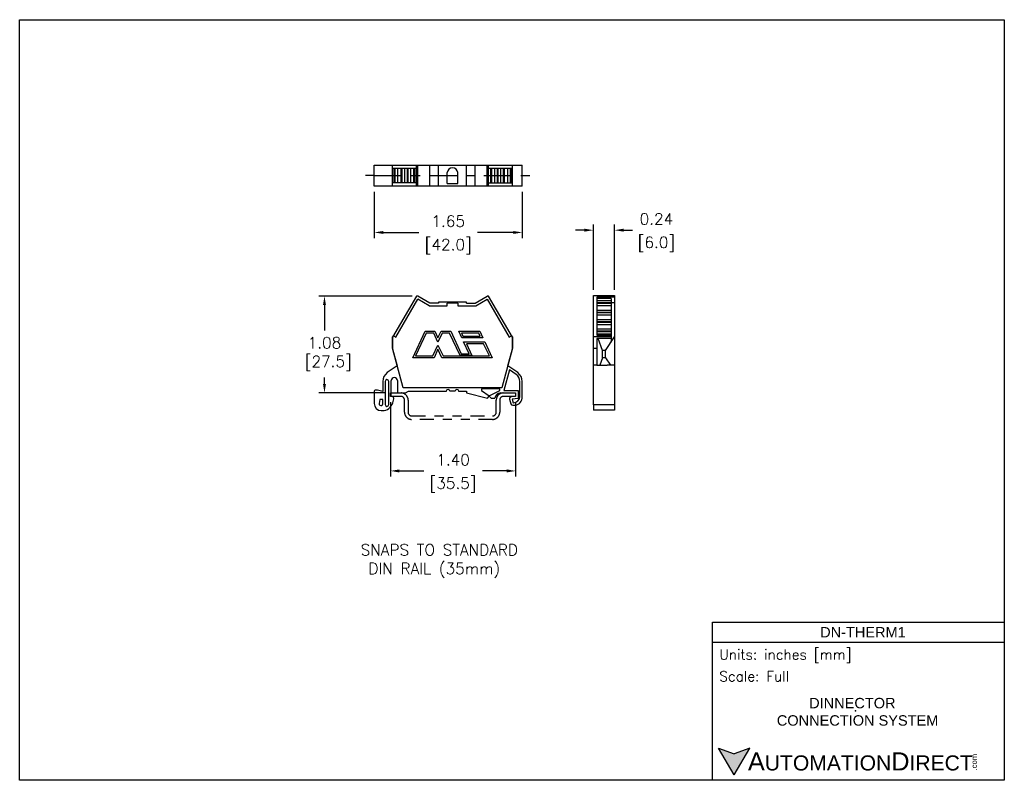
# Model space of a CAD drawing. Extents: x 996.8 to 1007.8, y -8.1 to 0.4.
import ezdxf

# ---------------------------------------------------------------- set-up
doc = ezdxf.new("R2010")
doc.units = 0
doc.header["$LTSCALE"] = 0.25
doc.header["$MEASUREMENT"] = 0
doc.linetypes.add('CENTER', pattern=[2, 1.25, -0.25, 0.25, -0.25])
doc.linetypes.add('PHANTOM2', pattern=[1.25, 0.625, -0.125, 0.125, -0.125, 0.125, -0.125])
doc.layers.get('0').update_dxf_attribs({"linetype": 'CONTINUOUS'})
doc.layers.get('DEFPOINTS').update_dxf_attribs({"linetype": 'CONTINUOUS'})
for name, color, linetype in [('CENTER', 40, 'CENTER'), ('DIMENSIONS', 140, 'CONTINUOUS'), ('DIMENSIONS @ 1', 140, 'CONTINUOUS'), ('PHANTOM', 4, 'PHANTOM2'), ('TEXT', 140, 'CONTINUOUS')]:
    doc.layers.add(name, color=color, linetype=linetype)
doc.styles.add('\\M+2ABAC\\M+2A6A11', font='txt')
doc.styles.add('ROMANS', font='romans.shx')
doc.styles.get("Standard").update_dxf_attribs({"font": 'romans.shx'})
doc.dimstyles.get("Standard").update_dxf_attribs({"dimtxt": 0.125, "dimasz": 0.1, "dimexe": 0.0625, "dimexo": 0.0625, "dimgap": 0.0625, "dimtad": 0, "dimtih": 1, "dimtoh": 1, "dimzin": 0, "dimdsep": 46, "dimtxsty": 'Standard', "dimcen": -0.09, "dimadec": 0, "dimazin": 0, "dimtfac": 1, "dimtofl": 0, "dimtmove": 0, "dimatfit": 3, "dimfxl": 0, "dimtolj": 1, "dimtzin": 0, "dimarcsym": 0})

# ---------------------------------------------------------------- blocks, each defined once
blk = doc.blocks.new('*D0')
at = {"layer": 'DEFPOINTS', "color": 0}
for p in [(1003.469, -1.926), (1003.233, -2.656), (1003.469, -2.656)]:
    blk.add_point(p, dxfattribs=at)
at = {"layer": 'DIMENSIONS', "color": 0, "lineweight": -2}
for p, q in [((1003.233, -2.594), (1003.233, -1.863)), ((1003.469, -2.594), (1003.469, -1.863)), ((1003.133, -1.926), (1003.033, -1.926)), ((1003.569, -1.926), (1003.669, -1.926))]:
    blk.add_line(p, q, dxfattribs=at)
at = {"layer": 'DIMENSIONS', "color": 0}
for points in [[(1003.133, -1.909), (1003.133, -1.942), (1003.233, -1.926)], [(1003.569, -1.909), (1003.569, -1.942), (1003.469, -1.926)]]:
    blk.add_solid(points, dxfattribs=at)
at = {"layer": 'DIMENSIONS', "color": 0, "char_height": 0.125, "attachment_point": 5}
for s, insert in [('\\A1;0.24', (1003.937, -1.801)), ('\\A1;[6.0]', (1003.937, -2.083))]:
    blk.add_mtext(s, dxfattribs=dict(at, insert=insert))
blk = doc.blocks.new('*D1')
at = {"layer": 'DEFPOINTS', "color": 0}
for p in [(1000.785, -1.435), (1002.438, -1.435), (1002.438, -1.951)]:
    blk.add_point(p, dxfattribs=at)
at = {"layer": 'DIMENSIONS', "color": 0, "lineweight": -2}
for p, q in [((1000.785, -1.497), (1000.785, -2.014)), ((1002.438, -1.497), (1002.438, -2.014)), ((1000.885, -1.951), (1001.284, -1.951)), ((1002.338, -1.951), (1001.939, -1.951))]:
    blk.add_line(p, q, dxfattribs=at)
at = {"layer": 'DIMENSIONS', "color": 0}
for points in [[(1000.885, -1.935), (1000.885, -1.968), (1000.785, -1.951)], [(1002.338, -1.935), (1002.338, -1.968), (1002.438, -1.951)]]:
    blk.add_solid(points, dxfattribs=at)
at = {"layer": 'DIMENSIONS', "color": 0, "char_height": 0.125, "attachment_point": 5}
for s, insert in [('\\A1;1.65', (1001.611, -1.826)), ('\\A1;[42.0]', (1001.611, -2.109))]:
    blk.add_mtext(s, dxfattribs=dict(at, insert=insert))
blk = doc.blocks.new('*D2')
at = {"layer": 'DEFPOINTS', "color": 0}
for p in [(1001.271, -2.662), (1000.228, -3.745), (1000.974, -3.745)]:
    blk.add_point(p, dxfattribs=at)
at = {"layer": 'DIMENSIONS', "color": 0, "lineweight": -2}
for p, q in [((1001.208, -2.662), (1000.166, -2.662)), ((1000.228, -2.762), (1000.228, -3.047)), ((1000.228, -3.645), (1000.228, -3.571)), ((1000.911, -3.745), (1000.166, -3.745))]:
    blk.add_line(p, q, dxfattribs=at)
at = {"layer": 'DIMENSIONS', "color": 0}
for points in [[(1000.212, -2.762), (1000.245, -2.762), (1000.228, -2.662)], [(1000.212, -3.645), (1000.245, -3.645), (1000.228, -3.745)]]:
    blk.add_solid(points, dxfattribs=at)
at = {"layer": 'DIMENSIONS', "color": 0, "insert": (1000.228, -3.309), "char_height": 0.125, "attachment_point": 5}
blk.add_mtext('\\A1;1.08\\P [27.5]', dxfattribs=at)
blk = doc.blocks.new('*D3')
at = {"layer": 'DEFPOINTS', "color": 0}
for p in [(1000.966, -3.784), (1002.364, -3.784), (1000.966, -4.616)]:
    blk.add_point(p, dxfattribs=at)
at = {"layer": 'DIMENSIONS', "color": 0, "lineweight": -2}
for p, q in [((1000.966, -3.847), (1000.966, -4.679)), ((1002.364, -3.847), (1002.364, -4.679)), ((1001.066, -4.616), (1001.337, -4.616)), ((1002.264, -4.616), (1001.992, -4.616))]:
    blk.add_line(p, q, dxfattribs=at)
at = {"layer": 'DIMENSIONS', "color": 0}
for points in [[(1001.066, -4.599), (1001.066, -4.633), (1000.966, -4.616)], [(1002.264, -4.599), (1002.264, -4.633), (1002.364, -4.616)]]:
    blk.add_solid(points, dxfattribs=at)
at = {"layer": 'DIMENSIONS', "color": 0, "char_height": 0.125, "attachment_point": 5}
for s, insert in [('\\A1;1.40', (1001.665, -4.491)), ('\\A1;[35.5]', (1001.665, -4.774))]:
    blk.add_mtext(s, dxfattribs=dict(at, insert=insert))

msp = doc.modelspace()

# ---------------------------------------------------------------- hatches: boundary and pattern name
at = {"layer": 'TEXT'}
msp.add_hatch(color=256, dxfattribs=at).paths.add_polyline_path([(1004.979, -7.712), (1004.806, -7.776), (1004.632, -7.712), (1004.806, -8.013)])

# ---------------------------------------------------------------- linework, layer by layer
for p, q in [((1000.785, -1.435), (1000.785, -1.198)), ((1000.989, -1.435), (1000.989, -1.198)), ((1000.989, -1.435), (1000.989, -1.198)), ((1001.255, -1.435), (1001.255, -1.198)), ((1001.255, -1.435), (1001.255, -1.198)), ((1001.271, -1.435), (1001.271, -1.198)), ((1001.271, -1.435), (1001.271, -1.198)), ((1001.407, -1.435), (1001.407, -1.198)), ((1001.501, -1.435), (1001.501, -1.198)), ((1001.816, -1.435), (1001.816, -1.198)), ((1001.91, -1.435), (1001.91, -1.198)), ((1002.046, -1.435), (1002.046, -1.198)), ((1002.062, -1.435), (1002.062, -1.198)), ((1002.328, -1.435), (1002.328, -1.198)), ((1002.438, -1.435), (1002.438, -1.198)), ((1001.255, -1.237), (1000.989, -1.237)), ((1001.005, -1.236), (1001.005, -1.397)), ((1001.014, -1.236), (1001.014, -1.397)), ((1001.045, -1.236), (1001.045, -1.397)), ((1001.082, -1.236), (1001.082, -1.397)), ((1001.091, -1.236), (1001.091, -1.397)), ((1001.122, -1.236), (1001.122, -1.397)), ((1001.153, -1.236), (1001.153, -1.397)), ((1001.161, -1.236), (1001.161, -1.397)), ((1001.189, -1.236), (1001.189, -1.397)), ((1001.223, -1.236), (1001.223, -1.397)), ((1001.234, -1.236), (1001.234, -1.397)), ((1001.6, -1.406), (1001.6, -1.282)), ((1001.718, -1.406), (1001.718, -1.282)), ((1002.062, -1.233), (1002.328, -1.233)), ((1002.083, -1.232), (1002.083, -1.396)), ((1002.094, -1.232), (1002.094, -1.396)), ((1002.128, -1.232), (1002.128, -1.396)), ((1002.156, -1.232), (1002.156, -1.396)), ((1002.165, -1.232), (1002.165, -1.396)), ((1002.195, -1.232), (1002.195, -1.396)), ((1002.226, -1.232), (1002.226, -1.396)), ((1002.235, -1.232), (1002.235, -1.396)), ((1002.272, -1.232), (1002.272, -1.396)), ((1002.303, -1.232), (1002.303, -1.396)), ((1002.312, -1.232), (1002.312, -1.396)), ((1001.255, -1.397), (1000.989, -1.397)), ((1001.6, -1.406), (1001.718, -1.406)), ((1002.062, -1.396), (1002.328, -1.396)), ((1001.816, -2.729), (1001.501, -2.729)), ((1001.501, -2.729), (1001.501, -2.741)), ((1001.816, -2.741), (1001.816, -2.729)), ((1001.816, -2.741), (1001.91, -2.741)), ((1003.369, -3.353), (1003.369, -3.27)), ((1001.688, -3.725), (1001.629, -3.725))]:
    msp.add_line(p, q)
at = {"extrusion": (0, 0, -1)}
for p, q in [((1001.255, -2.662), (1000.989, -3.122)), ((1001.026, -3.121), (1001.271, -2.698)), ((1001.271, -2.662), (1001.255, -2.662)), ((1001.407, -2.741), (1001.271, -2.662)), ((1001.399, -2.772), (1001.271, -2.698)), ((1001.501, -2.741), (1001.407, -2.741)), ((1001.6, -2.772), (1001.6, -2.741)), ((1001.718, -2.741), (1001.6, -2.741)), ((1001.718, -2.741), (1001.718, -2.772)), ((1001.91, -2.741), (1002.046, -2.662)), ((1001.918, -2.772), (1002.046, -2.698)), ((1002.062, -2.662), (1002.046, -2.662)), ((1002.046, -2.698), (1002.291, -3.121)), ((1002.328, -3.122), (1002.062, -2.662)), ((1001.399, -2.772), (1001.6, -2.772)), ((1001.718, -2.772), (1001.918, -2.772)), ((1000.989, -3.123), (1000.999, -3.106)), ((1000.989, -3.122), (1000.989, -3.253)), ((1000.989, -3.245), (1000.989, -3.123)), ((1000.999, -3.106), (1001.026, -3.121)), ((1002.291, -3.121), (1002.318, -3.106)), ((1002.318, -3.106), (1002.328, -3.123)), ((1002.328, -3.253), (1002.328, -3.122)), ((1002.328, -3.123), (1002.328, -3.245)), ((1001.107, -3.686), (1000.989, -3.245)), ((1000.989, -3.253), (1001.04, -3.442)), ((1002.328, -3.245), (1002.21, -3.686)), ((1002.277, -3.442), (1002.328, -3.253)), ((1001.04, -3.442), (1000.93, -3.517)), ((1002.294, -3.487), (1002.232, -3.717)), ((1002.387, -3.517), (1002.277, -3.442)), ((1002.371, -3.54), (1002.294, -3.487)), ((1000.879, -3.615), (1000.879, -3.729)), ((1000.907, -3.615), (1000.907, -3.875)), ((1000.946, -3.875), (1000.946, -3.615)), ((1000.974, -3.784), (1000.974, -3.607)), ((1001.044, -3.607), (1001.044, -3.745)), ((1002.41, -3.784), (1002.41, -3.615)), ((1002.438, -3.804), (1002.438, -3.615)), ((1000.785, -3.725), (1000.785, -3.863)), ((1000.82, -3.713), (1000.796, -3.713)), ((1000.879, -3.729), (1000.82, -3.713)), ((1002.21, -3.686), (1001.107, -3.686)), ((1001.132, -3.745), (1001.166, -3.725)), ((1001.166, -3.725), (1001.59, -3.725)), ((1001.727, -3.725), (1001.816, -3.725)), ((1001.816, -3.725), (1001.816, -3.745)), ((1002.186, -3.698), (1001.981, -3.698)), ((1001.981, -3.698), (1001.981, -3.717)), ((1001.981, -3.717), (1002.068, -3.776)), ((1002.068, -3.776), (1002.186, -3.717)), ((1002.186, -3.717), (1002.186, -3.698)), ((1002.232, -3.717), (1002.391, -3.717)), ((1002.391, -3.717), (1002.391, -3.808)), ((1000.848, -3.816), (1000.84, -3.864)), ((1000.879, -3.816), (1000.848, -3.816)), ((1000.879, -3.867), (1000.879, -3.816)), ((1000.986, -3.786), (1000.974, -3.784)), ((1000.991, -3.854), (1001.002, -3.81)), ((1001.044, -3.745), (1001.132, -3.745)), ((1001.816, -3.745), (1002.048, -3.804)), ((1002.048, -3.804), (1002.068, -3.78)), ((1002.068, -3.78), (1002.092, -3.804)), ((1002.092, -3.804), (1002.131, -3.804)), ((1002.197, -3.745), (1002.364, -3.745)), ((1002.297, -3.813), (1002.312, -3.868)), ((1002.364, -3.784), (1002.314, -3.788)), ((1002.391, -3.808), (1002.326, -3.814)), ((1002.326, -3.814), (1002.337, -3.855)), ((1002.364, -3.745), (1002.364, -3.784)), ((1000.863, -3.942), (1000.877, -3.942)), ((1002.331, -3.883), (1002.344, -3.883)), ((1002.337, -3.855), (1002.34, -3.855))]:
    msp.add_line(p, q, dxfattribs=at)
at = {"extrusion": (0, 1, 0)}
for p, q in [((1003.233, -2.656), (1003.469, -2.656)), ((1003.233, -2.662), (1003.233, -2.656)), ((1003.233, -3.117), (1003.233, -2.662)), ((1003.272, -2.673), (1003.272, -3.099)), ((1003.469, -2.673), (1003.272, -2.673)), ((1003.43, -2.689), (1003.272, -2.689)), ((1003.43, -2.716), (1003.272, -2.716)), ((1003.43, -2.739), (1003.272, -2.739)), ((1003.43, -2.744), (1003.272, -2.744)), ((1003.43, -2.689), (1003.43, -2.716)), ((1003.43, -2.716), (1003.43, -2.739)), ((1003.43, -2.735), (1003.469, -2.735)), ((1003.43, -2.739), (1003.43, -2.744)), ((1003.43, -2.744), (1003.43, -2.771)), ((1003.469, -2.656), (1003.469, -3.609)), ((1003.469, -2.656), (1003.469, -2.662)), ((1003.469, -2.662), (1003.469, -2.673)), ((1003.469, -2.673), (1003.469, -2.735)), ((1003.43, -2.771), (1003.272, -2.771)), ((1003.43, -2.822), (1003.272, -2.822)), ((1003.43, -2.845), (1003.272, -2.845)), ((1003.43, -2.85), (1003.272, -2.85)), ((1003.43, -2.771), (1003.43, -2.822)), ((1003.43, -2.822), (1003.43, -2.845)), ((1003.43, -2.845), (1003.43, -2.85)), ((1003.43, -2.85), (1003.43, -2.877)), ((1003.43, -2.877), (1003.272, -2.877)), ((1003.43, -2.927), (1003.272, -2.927)), ((1003.43, -2.95), (1003.272, -2.95)), ((1003.43, -2.956), (1003.272, -2.956)), ((1003.43, -2.877), (1003.43, -2.927)), ((1003.43, -2.927), (1003.43, -2.95)), ((1003.43, -2.95), (1003.43, -2.956)), ((1003.43, -2.956), (1003.43, -2.983)), ((1003.43, -2.983), (1003.272, -2.983)), ((1003.43, -3.033), (1003.272, -3.033)), ((1003.43, -3.056), (1003.272, -3.056)), ((1003.43, -3.061), (1003.272, -3.061)), ((1003.43, -2.983), (1003.43, -3.033)), ((1003.43, -3.033), (1003.43, -3.056)), ((1003.43, -3.056), (1003.43, -3.061)), ((1003.43, -3.061), (1003.43, -3.088)), ((1003.233, -3.247), (1003.233, -3.117)), ((1003.43, -3.117), (1003.233, -3.117)), ((1003.43, -3.088), (1003.272, -3.088)), ((1003.272, -3.099), (1003.43, -3.099)), ((1003.272, -3.136), (1003.272, -3.247)), ((1003.43, -3.136), (1003.272, -3.136)), ((1003.333, -3.27), (1003.287, -3.136)), ((1003.369, -3.27), (1003.469, -3.118)), ((1003.43, -3.088), (1003.43, -3.099)), ((1003.43, -3.099), (1003.43, -3.117)), ((1003.43, -3.117), (1003.43, -3.136)), ((1003.43, -3.136), (1003.43, -3.177)), ((1003.233, -3.436), (1003.233, -3.247)), ((1003.272, -3.247), (1003.233, -3.247)), ((1003.272, -3.247), (1003.272, -3.436)), ((1003.369, -3.27), (1003.333, -3.27)), ((1003.333, -3.353), (1003.333, -3.27)), ((1003.233, -3.459), (1003.233, -3.436)), ((1003.272, -3.436), (1003.233, -3.436)), ((1003.233, -3.609), (1003.233, -3.459)), ((1003.272, -3.436), (1003.316, -3.436)), ((1003.316, -3.436), (1003.387, -3.436)), ((1003.469, -3.436), (1003.387, -3.436)), ((1003.469, -3.473), (1003.469, -3.495)), ((1003.233, -3.798), (1003.233, -3.609)), ((1003.469, -3.609), (1003.469, -3.798)), ((1003.233, -3.877), (1003.233, -3.798)), ((1003.469, -3.798), (1003.469, -3.877)), ((1003.469, -3.877), (1003.233, -3.877)), ((1003.233, -3.877), (1003.233, -3.936)), ((1003.469, -3.936), (1003.233, -3.936)), ((1003.469, -3.877), (1003.469, -3.936))]:
    msp.add_line(p, q, dxfattribs=at)
at = {"extrusion": (-1.22465e-16, -1, 0)}
for p, q in [((1001.216, -3.351), (1001.353, -3.056)), ((1001.366, -3.076), (1001.247, -3.331)), ((1001.353, -3.056), (1001.462, -3.056)), ((1001.449, -3.076), (1001.366, -3.076)), ((1001.496, -3.176), (1001.449, -3.076)), ((1001.462, -3.056), (1001.496, -3.13)), ((1001.496, -3.13), (1001.531, -3.056)), ((1001.543, -3.076), (1001.496, -3.176)), ((1001.531, -3.056), (1001.639, -3.056)), ((1001.626, -3.076), (1001.543, -3.076)), ((1001.743, -3.326), (1001.626, -3.076)), ((1001.639, -3.056), (1001.756, -3.307)), ((1001.728, -3.056), (1001.964, -3.056)), ((1001.762, -3.13), (1001.728, -3.056)), ((1001.951, -3.076), (1001.758, -3.076)), ((1001.758, -3.076), (1001.775, -3.11)), ((1001.967, -3.11), (1001.951, -3.076)), ((1001.964, -3.056), (1001.998, -3.13)), ((1001.998, -3.13), (1001.762, -3.13)), ((1001.775, -3.11), (1001.967, -3.11)), ((1001.845, -3.307), (1001.783, -3.174)), ((1001.783, -3.174), (1002.021, -3.174)), ((1002.021, -3.174), (1002.101, -3.351)), ((1001.439, -3.331), (1001.496, -3.21)), ((1001.496, -3.256), (1001.452, -3.351)), ((1001.496, -3.21), (1001.553, -3.331)), ((1001.54, -3.351), (1001.496, -3.256)), ((1002.006, -3.194), (1001.814, -3.194)), ((1001.814, -3.194), (1001.875, -3.326)), ((1002.071, -3.331), (1002.006, -3.194)), ((1001.452, -3.351), (1001.216, -3.351)), ((1001.247, -3.331), (1001.439, -3.331)), ((1002.101, -3.351), (1001.54, -3.351)), ((1001.553, -3.331), (1002.071, -3.331)), ((1001.875, -3.326), (1001.743, -3.326)), ((1001.756, -3.307), (1001.845, -3.307))]:
    msp.add_line(p, q, dxfattribs=at)
at = {"extrusion": (0, -1, 0)}
for p, q in [((1003.333, -3.352), (1003.305, -3.436)), ((1003.369, -3.353), (1003.333, -3.353)), ((1003.369, -3.353), (1003.423, -3.436))]:
    msp.add_line(p, q, dxfattribs=at)
for points in [[(1000.785, -1.198), (1002.438, -1.198)], [(1002.438, -1.435), (1000.785, -1.435)]]:
    msp.add_lwpolyline(points)
for centre, radius, start, end in [((1001.659, -1.288), 0.0593, 5.142, 174.858), ((1000.997, -3.615), 0.118, 124.3938, 180), ((1002.32, -3.615), 0.118, 0, 55.6062), ((1000.926, -3.615), 0.0197, 0, 180), ((1001.009, -3.607), 0.0354, 360, 180), ((1002.32, -3.615), 0.0905, 0, 55.6062), ((1000.796, -3.725), 0.0118, 90, 180), ((1001.609, -3.725), 0.0197, 0, 180), ((1001.708, -3.725), 0.0197, 360, 180), ((1000.983, -3.805), 0.0197, 345, 82), ((1002.197, -3.812), 0.0669, 90.1468, 173.2437), ((1002.316, -3.808), 0.0197, 98, 195), ((1002.34, -3.784), 0.0709, 270, 0), ((1002.346, -3.789), 0.0935, 268.6923, 350.9188), ((1000.863, -3.863), 0.0787, 180, 270), ((1000.859, -3.867), 0.0197, 170.9848, 0), ((1000.877, -3.824), 0.118, 270, 345), ((1000.926, -3.875), 0.0197, 180, 360), ((1002.331, -3.863), 0.0197, 195, 270)]:
    msp.add_arc(centre, radius, start, end)
at = {"color": 5}
msp.add_point((1006.16, -7.295), dxfattribs=at)
at = {"layer": 'CENTER'}
for q in [(1000.687, -1.316), (1002.53, -1.316)]:
    msp.add_line((1000.785, -1.316), q, dxfattribs=at)
at = {"layer": 'DEFPOINTS'}
msp.add_lwpolyline([(1007.823, -8.073), (996.823, -8.073), (996.823, 0.426), (1007.823, 0.426)], close=True, dxfattribs=at)
at = {"layer": 'PHANTOM'}
msp.add_lwpolyline([(1001.202, -4.04, -0.414214), (1001.123, -3.961), (1001.123, -3.824, 0.414214), (1001.084, -3.784), (1000.966, -3.784), (1000.966, -3.745), (1001.084, -3.745, -0.414214), (1001.163, -3.824), (1001.163, -3.961, 0.414214), (1001.202, -4.001), (1002.107, -4.001, 0.414214), (1002.147, -3.961), (1002.147, -3.824, -0.414214), (1002.225, -3.745), (1002.364, -3.745), (1002.364, -3.784), (1002.225, -3.784, 0.414214), (1002.186, -3.824), (1002.186, -3.961, -0.414214), (1002.107, -4.04)], format="xyb", close=True, dxfattribs=at)
at = {"layer": 'TEXT'}
for p, q in [((1004.562, -6.305), (1007.823, -6.305)), ((1004.562, -8.073), (1004.562, -6.305)), ((1007.823, -6.305), (1007.823, -8.073)), ((1004.562, -6.53), (1007.823, -6.53)), ((1004.806, -8.013), (1004.632, -7.712)), ((1004.632, -7.712), (1004.806, -7.776)), ((1004.806, -8.013), (1004.979, -7.712)), ((1004.979, -7.712), (1004.806, -7.776)), ((1007.823, -8.073), (1004.562, -8.073))]:
    msp.add_line(p, q, dxfattribs=at)

# ---------------------------------------------------------------- texts
at = {"layer": 'TEXT', "insert": (1000.633, -5.436), "char_height": 0.125, "attachment_point": 1, "style": 'ROMANS'}
msp.add_mtext_dynamic_manual_height_columns('SNAPS TO STANDARD\\P DIN RAIL (35mm)', width=2.37862, gutter_width=25, heights=[0], dxfattribs=at)
at = {"layer": 'TEXT', "linetype": 'Continuous', "char_height": 0.11625, "attachment_point": 1}
for s, insert, width in [('{\\fArial|b0|i0|c0|p34;DN-THERM1}', (1005.766, -6.36), 1.77896), ('{\\fArial|b0|i0|c0|p34;        DINNECTOR\\PCONNECTION SYSTEM}', (1005.282, -7.152), 1.9697)]:
    msp.add_mtext(s, dxfattribs=dict(at, insert=insert, width=width))
at = {"layer": 'TEXT', "char_height": 0.11239, "width": 3.26092, "attachment_point": 4}
for s, insert in [(' Units: inches [mm]', (1004.562, -6.686)), (' Scale: Full', (1004.562, -6.911))]:
    msp.add_mtext(s, dxfattribs=dict(at, insert=insert))
at = {"layer": 'TEXT', "insert": (1004.632, -7.863), "char_height": 0.16858, "width": 2.85574, "attachment_point": 4, "style": '\\M+2ABAC\\M+2A6A11'}
msp.add_mtext('{\\fArial|b0|i0|c0|p34;     \\H1.2x;A\\H0.8333x;UTOMATION\\H1.2x;D\\H0.8333x;IRECT}', dxfattribs=at)
at = {"layer": 'TEXT', "insert": (1007.456, -7.962), "char_height": 0.06069, "width": 0.17984, "attachment_point": 1, "rotation": 90, "style": '\\M+2ABAC\\M+2A6A11'}
msp.add_mtext('{\\fArial|b0|i0|c0|p34;.com}', dxfattribs=at)

# ---------------------------------------------------------------- dimensions: what is measured, and where the dimension line sits
at = {"layer": 'DIMENSIONS @ 1'}
for base, p1, p2, picture, middle in [((1002.438, -1.951), (1000.785, -1.435), (1002.438, -1.435), '*D1', (1001.611, -1.951)), ((1003.469, -1.926), (1003.233, -2.656), (1003.469, -2.656), '*D0', (1003.937, -1.926)), ((1000.966, -4.616), (1002.364, -3.784), (1000.966, -3.784), '*D3', (1001.665, -4.616))]:
    dim = msp.add_linear_dim(base=base, p1=p1, p2=p2, dimstyle='Standard', override={"dimscale": 1, "dimpost": '\\X', "dimtix": 0, "dimtofl": 0, "dimtmove": 0, "dimatfit": 3}, dxfattribs=at)
    dim.commit()
    dim.dimension.update_dxf_attribs({"geometry": picture, "text_midpoint": middle})
dim = msp.add_linear_dim(base=(1000.228, -3.745), p1=(1001.271, -2.662), p2=(1000.974, -3.745), angle=90, dimstyle='Standard', override={"dimscale": 1, "dimpost": '\\X', "dimtix": 0, "dimtofl": 0, "dimtmove": 0, "dimatfit": 3}, dxfattribs=at)
dim.commit()
dim.dimension.update_dxf_attribs({"geometry": '*D2', "text_midpoint": (1000.228, -3.309), "dimtype": 128})

doc.saveas('drawing.dxf')
